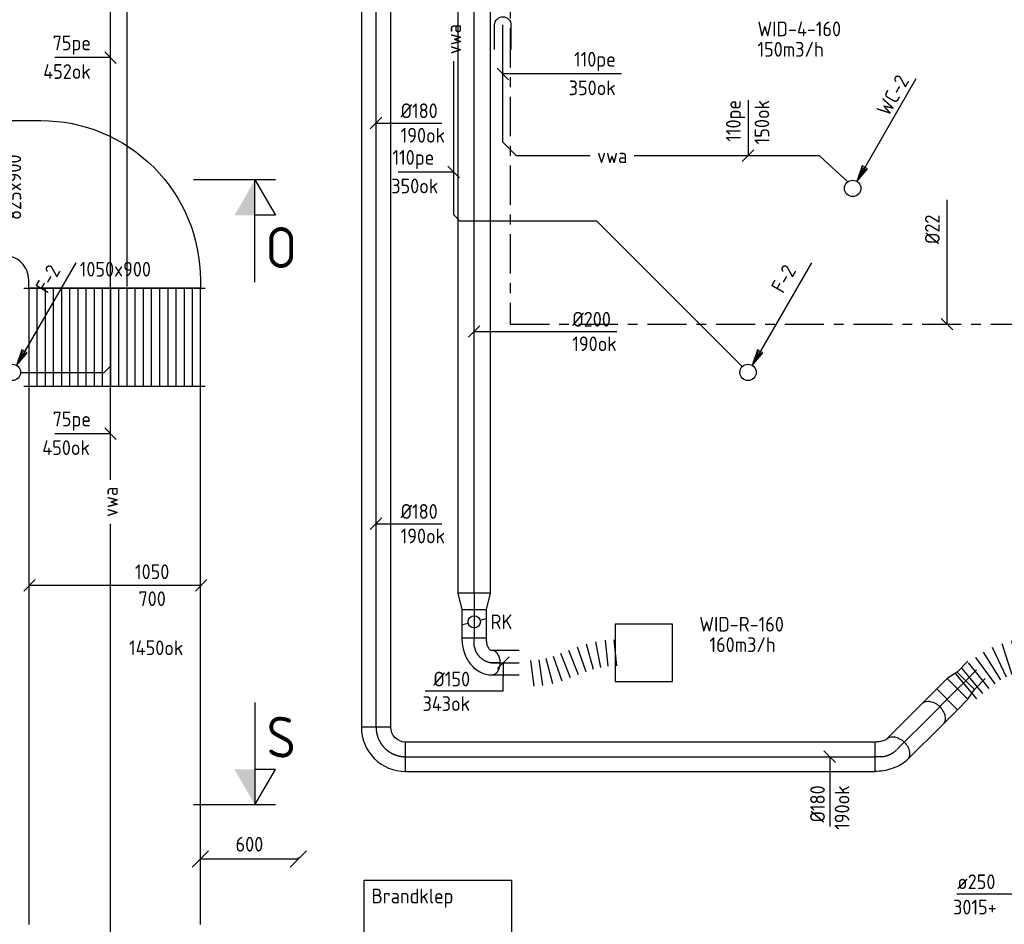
# Model space of a CAD drawing. Header units: millimetres. Extents: x 83336 to 140913, y 137697 to 176199.
# Tile 28 of 45: x 105045 to 111068, y 165000 to 170532. Entities that reach past the tile are written whole.
import ezdxf
from ezdxf.enums import TextEntityAlignment as Align

# ---------------------------------------------------------------- set-up
doc = ezdxf.new("R2010")
doc.units = ezdxf.units.MM
doc.header["$LTSCALE"] = 50
for name, pattern in [('CENTER2', [28.575, 19.05, -3.175, 3.175, -3.175]), ('CENTRE', [2, 1.25, -0.25, 0.25, -0.25]), ('KOUDWATER', [8.4, 4.8, -1.2, 1.2, -1.2])]:
    doc.linetypes.add(name, pattern=pattern)
doc.layers.get('0').update_dxf_attribs({"linetype": 'CONTINUOUS'})
doc.layers.get('DEFPOINTS').update_dxf_attribs({"linetype": 'CONTINUOUS'})
for name, color, linetype in [('AL23----_VLOEREN', 8, 'CONTINUOUS'), ('WL52----_PIJL', 2, 'CONTINUOUS'), ('WL520000_VWA', 4, 'CONTINUOUS'), ('WL5310--_KW', 2, 'KOUDWATER'), ('WL570---_HARTLIJN', 1, 'CENTRE'), ('WL5771--_T_FLEX-C', 2, 'CONTINUOUS'), ('WL5771--_T_KANAAL-C', 3, 'CONTINUOUS'), ('WL5771--_T_KANAAL-H', 1, 'CONTINUOUS'), ('WL5772--_R_FLEX-C', 2, 'CONTINUOUS'), ('WL5772--_R_KANAAL-C', 4, 'CONTINUOUS'), ('WL5772--_R_KANAAL-H', 1, 'CONTINUOUS'), ('WL5772--_R_ORNAMENT-C', 2, 'CONTINUOUS'), ('WL5773--_HARTLIJN', 1, 'CENTER2'), ('WM520---_MATEN-B', 1, 'CONTINUOUS'), ('WM560---_MATEN-B', 1, 'CONTINUOUS'), ('WM570---_R_MATEN-B', 1, 'CONTINUOUS'), ('WM570---_T_MATEN-B', 1, 'CONTINUOUS'), ('WM5771--_T_MATEN-B', 1, 'CONTINUOUS'), ('WM5772--_R_MATEN-B', 1, 'CONTINUOUS'), ('WT520---_CODE', 7, 'CONTINUOUS'), ('WT5771--_BIJSCHRIFT', 7, 'CONTINUOUS'), ('WT5772--_BIJSCHRIFT', 7, 'CONTINUOUS')]:
    doc.layers.add(name, color=color, linetype=linetype)
doc.styles.add('LZ-MAATVOEREN', font='simplex.shx')
doc.styles.add('MAATVOERING', font='iso.shx')
doc.styles.add('NORTXT', font='isocp.shx')
doc.styles.add('SA-BEMATEN', font='iso.shx')
doc.styles.add('Smalschuin', font='isocp.shx')
doc.styles.get("Standard").update_dxf_attribs({"font": 'iso.shx'})
doc.dimstyles.new('NORDINED', dxfattribs={"dimscale": 50, "dimtxt": 1.8, "dimasz": 0.18, "dimexe": 0.18, "dimexo": 0.0625, "dimgap": 1.25, "dimtad": 0, "dimtoh": 1, "dimdec": 4, "dimrnd": 1, "dimdsep": 46, "dimtxsty": 'MAATVOERING', "dimtsz": 1, "dimcen": 0.09, "dimclrd": 256, "dimclre": 256, "dimclrt": 1, "dimadec": 3, "dimazin": 0, "dimtfac": 1, "dimtdec": 4, "dimtofl": 0, "dimtmove": 0, "dimatfit": 3, "dimldrblk": 'OBLIQUE', "dimfxl": 1, "dimtvp": 1, "dimtolj": 1, "dimtzin": 0, "dimarcsym": 0})

# ---------------------------------------------------------------- blocks, each defined once
blk = doc.blocks.new('KARO')
for p, q in [((1, 0.5), (0, 0.5)), ((0, -0.5), (1, -0.5))]:
    blk.add_line(p, q)
at = {"layer": 'WL5773--_HARTLIJN'}
blk.add_line((0, 0), (1, 0), dxfattribs=at)
blk = doc.blocks.new('MVLINE')
blk.add_line((35.4, -35.4), (-35.4, 35.4))
blk = doc.blocks.new('OSV2001500990G')
blk.add_lwpolyline([(0, -100), (99, -75), (99, 75), (0, 100)], close=True)
at = {"layer": 'WL5773--_HARTLIJN'}
blk.add_line((0, 0), (99, 0), dxfattribs=at)
blk = doc.blocks.new('ORK15000000')
at = {"layer": 'WL5772--_R_KANAAL-H'}
for p, q in [((36.2, 9.7), (72.4, 19.4)), ((-36.2, -9.7), (-72.4, -19.4))]:
    blk.add_line(p, q, dxfattribs=at)
blk.add_circle((0, 0), 37.5, dxfattribs=at)
blk = doc.blocks.new('RBDO45LI')
blk.add_lwpolyline([(-0.707, 0.5, -0.198912), (-0.64, 0.472, -0.098491), (-0.561, 0.354, -0.055753), (-0.517, 0.204, -0.042505), (-0.5, 0), (0.5, 0, 0.080612), (0.405, 0.588, 0.089204), (0.146, 1.061, 0.104837), (-0.259, 1.391, 0.119401), (-0.707, 1.5, 0.133256), (-0.836, 1.465, 0.106756), (-0.957, 1.354, 0.082828), (-1.032, 1.198, 0.071352), (-1.061, 1, 0.071352), (-1.032, 0.802, 0.082828), (-0.957, 0.646, 0.106756), (-0.836, 0.535, 0.133256), (-0.707, 0.5)], format="xyb")
at = {"layer": 'WL570---_HARTLIJN'}
blk.add_lwpolyline([(-1.061, 1), (-0.707, 1, -0.328988), (0, 0.332), (0, 0)], format="xyb", dxfattribs=at)
blk = doc.blocks.new('OBO15000090HNL')
at = {"xscale": 150, "yscale": 150, "zscale": 150}
blk.add_blockref('RBDO45LI', (0, 0), dxfattribs=at)
blk = doc.blocks.new('OMLTOE45')
at = {"layer": 'WL570---_HARTLIJN'}
blk.add_lwpolyline([(166.7, 168.1, 0.153046), (210.1, 145.4), (240.1, 145.4)], format="xyb", dxfattribs=at)
at = {"layer": 'WL5771--_T_KANAAL-C'}
blk.add_line((240.1, 195.4), (240.1, 95.4), dxfattribs=at)
for centre, radius, start, end in [((189.9, 144.9), 70.5, 118.6751, 135), ((181.3, 160.7), 52.5, 99.7356, 118.6751), ((179, 173.9), 39.1, 75.3612, 99.7356), ((182.5, 187.1), 25.4, 45, 75.3612), ((216.3, 219.6), 21.6, 222.4401, 237.3671), ((231.6, 266.3), 70.2, 247.5, 260.2644), ((174.1, 153.5), 52.5, 151.3249, 170.2644), ((189.9, 144.9), 70.5, 135, 151.3249), ((240.1, 315.8), 120.4, 260.2644, 270), ((160.9, 155.8), 39.1, 170.2644, 194.6388), ((147.7, 152.3), 25.4, 194.6388, 225), ((213.1, 229.1), 126.2, 228.6322, 231.1751), ((229.4, 249.3), 152.2, 231.1751, 251.5651), ((240.1, 281.3), 185.9, 251.5651, 270)]:
    blk.add_arc(centre, radius, start, end, dxfattribs=at)
blk = doc.blocks.new('BO45TL')
at = {"xscale": 0.02, "yscale": 0.02, "zscale": 0.02}
blk.add_blockref('OMLTOE45', (-4.801, -2.908), dxfattribs=at)
blk = doc.blocks.new('RB45UP')
blk.add_lwpolyline([(0, -0.5), (0.707107, -0.5), (0.707107, 0.5), (0, 0.5, -0.133256), (0.128411, 0.465158, -0.106756), (0.25, 0.353553, -0.082828), (0.325143, 0.198077, -0.071352), (0.353553, 0, -0.071352), (0.325143, -0.198077, -0.082828), (0.25, -0.353553, -0.106756), (0.128411, -0.465158, -0.133256)], format="xyb", close=True)
at = {"layer": 'WL570---_HARTLIJN'}
blk.add_line((0, 0), (0.707107, 0), dxfattribs=at)
blk = doc.blocks.new('OBO18000045O')
at = {"xscale": 180, "yscale": 180, "zscale": 180}
blk.add_blockref('RB45UP', (0, 0), dxfattribs=at)
blk = doc.blocks.new('OVF18000900VF')
blk.add_lwpolyline([(0, -90), (90, -90), (90, 90), (0, 90)], close=True)
at = {"layer": 'WL5773--_HARTLIJN'}
blk.add_line((0, 0), (90, 0), dxfattribs=at)
blk = doc.blocks.new('OSV1801500710G')
blk.add_lwpolyline([(0, -90), (71, -75), (71, 75), (0, 90)], close=True)
at = {"layer": 'WL5773--_HARTLIJN'}
blk.add_line((0, 0), (71, 0), dxfattribs=at)
blk = doc.blocks.new('OBO18000090H')
blk.add_lwpolyline([(90, -180, 0.414214), (-180, 90), (-180, -90, -0.414214), (-90, -180)], format="xyb", close=True)
at = {"invisible_edges": 15}
for points in [[(-164.4, -91.4), (-133.1, 85.9), (-180, 90), (-180, -90)], [(-149.2, -95.4), (-87.7, 73.7), (-133.1, 85.9), (-164.4, -91.4)], [(-135, -102.1), (-45, 53.8), (-87.7, 73.7), (-149.2, -95.4)], [(-122.1, -111.1), (-6.4, 26.8), (-45, 53.8), (-135, -102.1)], [(-111.1, -122.1), (26.8, -6.4), (-6.4, 26.8), (-122.1, -111.1)], [(-102.1, -135), (53.8, -45), (26.8, -6.4), (-111.1, -122.1)], [(-95.4, -149.2), (73.7, -87.7), (53.8, -45), (-102.1, -135)], [(-91.4, -164.4), (85.9, -133.1), (73.7, -87.7), (-95.4, -149.2)], [(-90, -180), (90, -180), (85.9, -133.1), (-91.4, -164.4)]]:
    blk.add_3dface(points, dxfattribs=at)
at = {"layer": 'WL5773--_HARTLIJN'}
blk.add_arc((-180, -180), 180, 0, 90, dxfattribs=at)
blk = doc.blocks.new('SS52PY02')
for points in [[(7.747, 13.4112), (0.508, 0.8636), (1.8288, 2.3876), (1.1684, 2.7686), (0.508, 0.8636)], [(1.2446, 2.54), (0.7366, 1.397)], [(0.8636, 1.3462), (1.6002, 2.3368)]]:
    blk.add_lwpolyline(points)
blk.add_circle((0, 0), 1)
blk = doc.blocks.new('BO_WZ')
blk.add_lwpolyline([(-1.5, 0.5), (0, 0.5, -1), (0, -0.5), (-1.5, -0.5)], format="xyb")
at = {"invisible_edges": 15}
for points in [[(-0.6, 0.5, 0), (-0.6, -0.5, 0), (0, -0.5, 0), (0, 0.5, 0)], [(0, 0, 0), (0.155, 0.476, 0), (0, 0.5, 0)], [(0, 0, 0), (0.294, 0.405, 0), (0.155, 0.476, 0)], [(0, 0, 0), (0.405, 0.294, 0), (0.294, 0.405, 0)], [(0, 0, 0), (0.476, 0.155, 0), (0.405, 0.294, 0)], [(0, 0, 0), (0.5, 0, 0), (0.476, 0.155, 0)], [(0, 0, 0), (0, -0.5, 0), (0.155, -0.476, 0)], [(0, 0, 0), (0.155, -0.476, 0), (0.294, -0.405, 0)], [(0, 0, 0), (0.294, -0.405, 0), (0.405, -0.294, 0)], [(0, 0, 0), (0.405, -0.294, 0), (0.476, -0.155, 0)], [(0, 0, 0), (0.476, -0.155, 0), (0.5, 0, 0)]]:
    blk.add_3dface(points, dxfattribs=at)
blk = doc.blocks.new('KARH')
for p, q in [((1, 0.5), (0, 0.5)), ((0, 0), (0, 0)), ((1, 0), (1, 0)), ((0, -0.5), (1, -0.5))]:
    blk.add_line(p, q)
at = {"invisible_edges": 15}
blk.add_3dface([(0, 0.5), (0, -0.5), (1, -0.5), (1, 0.5)], dxfattribs=at)
blk = doc.blocks.new('VV310501000105070006000GB')
for p, q in [((0, -555), (0, 555)), ((600, -555), (600, 555))]:
    blk.add_line(p, q)
blk.add_lwpolyline([(0, -525), (600, -525), (600, 525), (0, 525)], close=True)
at = {"layer": 'WL5771--_T_KANAAL-H'}
for p, q in [((0, 475), (600, 475)), ((0, 425), (600, 425)), ((0, 375), (600, 375)), ((0, 325), (600, 325)), ((0, 275), (600, 275)), ((0, 225), (600, 225)), ((0, 175), (600, 175)), ((0, 125), (600, 125)), ((0, 75), (600, 75)), ((0, 25), (600, 25)), ((0, -25), (600, -25)), ((0, -75), (600, -75)), ((0, -125), (600, -125)), ((0, -175), (600, -175)), ((0, -225), (600, -225)), ((0, -275), (600, -275)), ((0, -325), (600, -325)), ((0, -375), (600, -375)), ((0, -425), (600, -425)), ((0, -475), (600, -475))]:
    blk.add_line(p, q, dxfattribs=at)
blk = doc.blocks.new('wd_drsnd_b3')
at = {"color": 4}
for p, q in [((0, 0), (-4.33, 2.5)), ((-4.33, 2.5), (-4.33, 0)), ((0, 2.5), (0, -7.5)), ((-12.5, 0), (0, 0))]:
    blk.add_line(p, q, dxfattribs=at)
blk.add_solid([(0, 0), (-4.33, 0), (-4.33, -2.5)], dxfattribs=at)
blk.add_attdef('T1', text='', height=5, dxfattribs=at).set_placement((-9, 1), align=Align.CENTER)
blk = doc.blocks.new('*D542')
at = {"layer": 'DEFPOINTS', "color": 0, "transparency": 16777216}
for p in [(106150, 165398.7), (106750, 165400), (106750, 165400)]:
    blk.add_point(p, dxfattribs=at)
at = {"layer": 'WM570---_R_MATEN-B', "lineweight": -2, "transparency": 16777216}
for p, q in [((106100, 165350), (106200, 165450)), ((106700, 165350), (106800, 165450)), ((106150, 165401.8), (106150, 165409)), ((106150, 165400), (106750, 165400)), ((106750, 165403.1), (106750, 165409))]:
    blk.add_line(p, q, dxfattribs=at)
at = {"layer": 'WM570---_R_MATEN-B', "color": 1, "transparency": 16777216, "insert": (106450, 165490), "char_height": 90, "attachment_point": 5, "style": 'MAATVOERING'}
blk.add_mtext('\\A1;600', dxfattribs=at)
blk = doc.blocks.new('_OBLIQUE')
at = {"color": 0, "linetype": 'ByBlock'}
blk.add_line((-0.5, -0.5), (0.5, 0.5), dxfattribs=at)
blk = doc.blocks.new('VVB105090082590050500150090')
for p, q in [((-725, -442.5), (-725, 442.5)), ((-555, -612.5), (555, -612.5))]:
    blk.add_line(p, q)
blk.add_lwpolyline([(-525, -612.5), (-525, -562.5, 0.414214), (-675, -412.5), (-725, -412.5), (-725, 412.5), (-450, 412.5, -0.414214), (525, -562.5), (525, -612.5)], format="xyb", close=True)
blk = doc.blocks.new('ORN_A_')
blk.add_lwpolyline([(-0.5, 0.5), (-0.5, -0.5), (0.5, -0.5), (0.5, 0.5)], close=True)
at = {"color": 1, "style": 'LZ-MAATVOEREN', "flags": 9}
for tag, p in [('ROS_TYPE', (0.633, 0.683)), ('ROS_M3H', (0.633, 0.483)), ('ROS_ZIJDE', (0.633, 0.283)), ('ROS_STAT', (0.633, 0.083))]:
    blk.add_attdef(tag, p, '', height=0.125, dxfattribs=at)
blk = doc.blocks.new('FLLINE160')
blk.add_line((0, -80), (0, 80))
blk = doc.blocks.new('OEX1600052600-0')
for p, rotation in [((402.9, 115.1), 191.0983372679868), ((454.9, 122.7), 185.4493984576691), ((507.5, 125), 185.4493984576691), ((203.6, 48.2), 201.5016239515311), ((252.5, 67.7), 201.6028496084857), ((301.7, 86.4), 199.6722554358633), ((351.7, 102.7), 196.0238837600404), ((0, 0), 188.0475081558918), ((52.4, 3.9), 188.0475081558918), ((104, 14.4), 194.573984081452), ((154.3, 29.8), 199.1673983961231)]:
    blk.add_blockref('FLLINE160', p, dxfattribs=dict(rotation=rotation))
blk = doc.blocks.new('FLLINE200')
blk.add_line((0, -100), (0, 100))
blk = doc.blocks.new('OEX2000095900')
for p, rotation in [((550.2, 201.3), 181.439058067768), ((600.7, 202.3), 180.9150177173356), ((651.1, 202.9), 180.5659377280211), ((701.6, 203.3), 180.3366028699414), ((752, 203.6), 180.1908491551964), ((802.5, 203.7), 180.1044318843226), ((852.9, 203.8), 180.0607377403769), ((903.4, 203.8), 180.0607377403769), ((250.6, 166.1), 198.0367066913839), ((299.3, 179.1), 192.1449477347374), ((349, 187.8), 187.9729879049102), ((399.1, 193.5), 185.2111204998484), ((449.4, 197.3), 183.4083308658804), ((499.8, 199.7), 182.2243443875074), ((159.3, 123.5), 211.6429997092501), ((203.6, 147.6), 205.1052132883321), ((77.6, 64.5), 218.7398395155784), ((117.6, 95.3), 216.2115546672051), ((0, 0), 219.8481740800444), ((38.6, 32.4), 219.8481740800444)]:
    blk.add_blockref('FLLINE200', p, dxfattribs=dict(rotation=rotation))

msp = doc.modelspace()

# ---------------------------------------------------------------- linework, layer by layer
at = {"layer": 'AL23----_VLOEREN'}
msp.add_line((105700, 171600), (105700, 168900), dxfattribs=at)
at = {"layer": 'WL520000_VWA'}
for p, q in [((105600, 167718.33333), (105600, 171218.5)), ((108000, 169783), (108000, 170500)), ((107700, 169338), (107700, 170277.5)), ((108533.75, 169700), (108083, 169700)), ((109936.71947, 169700), (108803.75, 169700)), ((110110.03221, 169540.02414), (109936.71947, 169700)), ((108575, 169300), (107738, 169300)), ((108575, 169300), (109464.64466, 168410.35534)), ((105600, 168413), (105562, 168375)), ((105050, 168375), (105562, 168375)), ((105600, 163438.125), (105600, 167448.33333))]:
    msp.add_line(p, q, dxfattribs=at)
at = {"layer": 'WL520000_VWA', "extrusion": (0, 0, -1)}
for p, q in [((108000, 169783), (108083, 169700)), ((107700, 169338), (107738, 169300))]:
    msp.add_line(p, q, dxfattribs=at)
at = {"layer": 'WL5310--_KW'}
for p, q in [((108044.54359, 174259.88548), (108044.54359, 168669.88548)), ((108044.54359, 168669.88548), (111654.37762, 168669.88548))]:
    msp.add_line(p, q, dxfattribs=at)
at = {"layer": 'WM520---_MATEN-B'}
for points in [[(105600, 170300), (105575, 170300), (105259.60275, 170300)], [(108725, 170200), (108315.39725, 170200), (108000, 170200)], [(109500, 170040.39725), (109500, 170015.39725), (109500, 169700)], [(107700, 169600), (107675, 169600), (107359.60275, 169600)], [(105600, 168000), (105575, 168000), (105259.60275, 168000)]]:
    msp.add_lwpolyline(points, dxfattribs=at)
at = {"layer": 'WM560---_MATEN-B'}
msp.add_lwpolyline([(110717.36795, 168669.88548), (110717.36795, 168819.88548), (110717.36795, 169429.80154)], dxfattribs=at)
at = {"layer": 'WM570---_T_MATEN-B'}
for points in [[(105105, 167073.67633), (106155, 167073.67633)], [(111302.90118, 165183.96953), (111063.26365, 165183.96953), (110776.9804, 165183.96953)]]:
    msp.add_lwpolyline(points, dxfattribs=at)
msp.add_lwpolyline([(107151.90108, 165269.54448), (108053.00757, 165269.54448), (108053.00757, 164691.76735), (107151.90108, 164691.76735)], close=True, dxfattribs=at)
at = {"layer": 'WM5771--_T_MATEN-B'}
for points in [[(107225, 169900), (107325, 169900), (107627.59523, 169900)], [(107225, 167450), (107325, 167450), (107627.59523, 167450)], [(110000, 166025), (110000, 165900), (110000, 165597.40477)]]:
    msp.add_lwpolyline(points, dxfattribs=at)
at = {"layer": 'WM5772--_R_MATEN-B'}
for points in [[(107825, 168625), (108375, 168625), (108696.88095, 168625)], [(108003.025, 166600), (108000, 166425), (107525, 166425)]]:
    msp.add_lwpolyline(points, dxfattribs=at)

# ---------------------------------------------------------------- block references
ref = msp.add_blockref('wd_drsnd_b3', (104965.29861, 170746.62197), dxfattribs=dict(xscale=-50, yscale=50, zscale=50))
ref.add_attrib('T1', 'P', dxfattribs={"color": 4, "height": 250}).set_placement((105415.29861, 170796.62197), align=Align.CENTER)
ref = msp.add_blockref('wd_drsnd_b3', (106483.84036, 169552.38842), dxfattribs=dict(xscale=-50, yscale=50, zscale=50, rotation=270))
ref.add_attrib('T1', 'O', dxfattribs={"color": 4, "height": 250}).set_placement((106644.4395, 169013.36193), align=Align.CENTER)
ref = msp.add_blockref('wd_drsnd_b3', (106483.84036, 165730.67493), dxfattribs=dict(xscale=50, yscale=50, zscale=50, rotation=270))
ref.add_attrib('T1', 'S', dxfattribs={"color": 4, "height": 250}).set_placement((106644.4395, 166019.70142), align=Align.CENTER)
at = {"layer": 'WL52----_PIJL', "xscale": 50, "yscale": 50, "zscale": 50}
for p in [(110140, 169500), (105000, 168375), (109500, 168375)]:
    msp.add_blockref('SS52PY02', p, dxfattribs=at)
at = {"layer": 'WL520000_VWA', "xscale": 100, "yscale": 100, "zscale": 100, "rotation": 90}
msp.add_blockref('BO_WZ', (108000, 170500), dxfattribs=at)
at = {"layer": 'WL5771--_T_FLEX-C'}
msp.add_blockref('OEX2000095900', (110832.39392, 166456.07589), dxfattribs=at)
at = {"layer": 'WL5771--_T_KANAAL-C'}
for name, p, xscale, yscale, zscale, rotation in [('KARO', (107225, 166205), 5589.013139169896, 180, 180, 90), ('KARH', (105625, 168290), 3290, 1050, 700, 270), ('KARO', (110831.73763, 166490.07771), 93.81821808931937, 150, 150, 45), ('KARO', (110410.43048, 166068.77056), 307.5390368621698, 180, 180, 44.99999999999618)]:
    msp.add_blockref(name, p, dxfattribs=dict(at, xscale=xscale, yscale=yscale, zscale=zscale, rotation=rotation))
msp.add_blockref('VVB105090082590050500150090', (105625, 169502.5), dxfattribs=at)
for name, p, rotation in [('VV310501000105070006000GB', (105625, 168890), 270), ('OSV1801500710G', (110781.53305, 166439.87313), 45), ('OVF18000900VF', (110717.89344, 166376.23352), 45), ('OBO18000045O', (110627.89341, 166286.23349), 45), ('OBO18000090H', (107225, 166025), 180)]:
    msp.add_blockref(name, p, dxfattribs=dict(at, rotation=rotation))
for name, p, xscale, yscale, zscale in [('KARO', (107405, 166025), 2870.441558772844, 180, 180), ('BO45TL', (110275.44156, 166025), -90, 90, 90)]:
    msp.add_blockref(name, p, dxfattribs=dict(at, xscale=xscale, yscale=yscale, zscale=zscale))
at = {"layer": 'WL5772--_R_FLEX-C'}
msp.add_blockref('OEX1600052600-0', (108179.54359, 166534.88548), dxfattribs=at)
at = {"layer": 'WL5772--_R_KANAAL-C'}
for p, xscale, yscale, zscale, rotation in [((107825, 167025), 5159.363880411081, 200, 200, 89.99999999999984), ((107825, 166926), 176, 150, 150, 270), ((107931.05, 166600), 168.950000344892, 150, 150, 359.9999999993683)]:
    msp.add_blockref('KARO', p, dxfattribs=dict(at, xscale=xscale, yscale=yscale, zscale=zscale, rotation=rotation))
for name, p, rotation in [('OSV2001500990G', (107825, 167025), 270), ('OBO15000090HNL', (107825, 166750), 180)]:
    msp.add_blockref(name, p, dxfattribs=dict(at, rotation=rotation))
msp.add_blockref('ORK15000000', (107825, 166850), dxfattribs=at)
at = {"layer": 'WL5772--_R_ORNAMENT-C', "xscale": 350, "yscale": 350, "zscale": 350}
msp.add_blockref('ORN_A_', (108862.04359, 166659.88548), dxfattribs=at)
at = {"layer": 'WM520---_MATEN-B'}
for p in [(105600, 170300), (108000, 170200), (107700, 169600), (105600, 168000)]:
    msp.add_blockref('MVLINE', p, dxfattribs=at)
at = {"layer": 'WM520---_MATEN-B', "rotation": 90}
msp.add_blockref('MVLINE', (109500, 169700), dxfattribs=at)
at = {"layer": 'WM560---_MATEN-B'}
msp.add_blockref('MVLINE', (110717.36795, 168669.88548), dxfattribs=at)
at = {"layer": 'WM570---_T_MATEN-B', "rotation": 90}
for p in [(105105, 167073.67633), (106155, 167073.67633)]:
    msp.add_blockref('MVLINE', p, dxfattribs=at)
at = {"layer": 'WM5771--_T_MATEN-B', "rotation": 90}
for p in [(107225, 169900), (107225, 167450)]:
    msp.add_blockref('MVLINE', p, dxfattribs=at)
at = {"layer": 'WM5771--_T_MATEN-B'}
msp.add_blockref('MVLINE', (110000, 166025), dxfattribs=at)
at = {"layer": 'WM5772--_R_MATEN-B', "rotation": 90}
for p in [(107825, 168625), (108003.025, 166600)]:
    msp.add_blockref('MVLINE', p, dxfattribs=at)

# ---------------------------------------------------------------- texts
at = {"layer": 'WM520---_MATEN-B', "color": 1, "style": 'MAATVOERING'}
for s, p in [('75pe', (105480.27142, 170345)), ('110pe', (108690.81801, 170245)), ('452ok', (105480.27142, 170170)), ('350ok', (108690.81801, 170070)), ('110pe', (107580.27142, 169645)), ('350ok', (107605.27142, 169470)), ('75pe', (105480.27142, 168045)), ('450ok', (105474.44924, 167870))]:
    msp.add_text(s, height=90, dxfattribs=at).set_placement(p, align=Align.RIGHT)
at = {"layer": 'WM520---_MATEN-B', "style": 'MAATVOERING'}
for s, p in [('WC-2', (110320.39838, 169957.71511)), ('F-2', (105175, 168875)), ('F-2', (109675, 168875))]:
    msp.add_text(s, height=90, rotation=60, dxfattribs=at).set_placement(p, align=Align.MIDDLE_LEFT)
at = {"layer": 'WM520---_MATEN-B', "color": 1, "style": 'MAATVOERING'}
for s, p in [('110pe', (109455, 170040.81801)), ('150ok', (109630, 170040.81801))]:
    msp.add_text(s, height=90, rotation=90, dxfattribs=at).set_placement(p, align=Align.RIGHT)
at = {"layer": 'WM560---_MATEN-B', "color": 1, "style": 'MAATVOERING'}
msp.add_text('%%C22', height=90, rotation=90, dxfattribs=at).set_placement((110672.36795, 169159.75286))
at = {"layer": 'WM570---_T_MATEN-B', "color": 1, "style": 'NORTXT'}
msp.add_text('825x900', height=90, rotation=90, dxfattribs=at).set_placement((105053.82367, 169507.5), align=Align.CENTER)
for s, p in [('1050x900', (105630, 168961.17633)), ('1050x900', (105630, 168961.17633)), ('1050', (105855, 167111.17633)), ('700', (105855, 166946.17633)), ('1450ok', (105880, 166646.17633))]:
    msp.add_text(s, height=90, dxfattribs=at).set_placement(p, align=Align.CENTER)
for s, p in [('ø250', (111013.26365, 165215.21953)), ('3015+', (111021.00157, 165060.54592))]:
    msp.add_text(s, height=90, dxfattribs=at).set_placement(p, align=Align.RIGHT)
at = {"layer": 'WM5771--_T_MATEN-B', "color": 1, "style": 'MAATVOERING'}
for s, p in [('%%c180', (107375, 169930)), ('190ok', (107375, 169780)), ('%%c180', (107375, 167480)), ('190ok', (107375, 167330))]:
    msp.add_text(s, height=90, dxfattribs=at).set_placement(p)
for s, p in [('%%c180', (109970, 165850)), ('190ok', (110120, 165850))]:
    msp.add_text(s, height=90, rotation=90, dxfattribs=at).set_placement(p, align=Align.RIGHT)
at = {"layer": 'WM5772--_R_MATEN-B', "color": 1, "style": 'MAATVOERING'}
for s, p in [('%%c200', (108425, 168655)), ('190ok', (108425, 168505))]:
    msp.add_text(s, height=90, dxfattribs=at).set_placement(p)
for s, p in [('%%c150', (107800, 166455)), ('343ok', (107800, 166305))]:
    msp.add_text(s, height=90, dxfattribs=at).set_placement(p, align=Align.RIGHT)
at = {"layer": 'WT520---_CODE', "color": 1, "style": 'SA-BEMATEN'}
for p in [(107700, 170412.5), (105600, 167583.33333)]:
    msp.add_text('vwa', height=90, rotation=90, dxfattribs=at).set_placement(p, align=Align.MIDDLE)
msp.add_text('vwa', height=90, dxfattribs=at).set_placement((108668.75, 169700), align=Align.MIDDLE)
at = {"layer": 'WT5771--_BIJSCHRIFT', "color": 1, "style": 'Smalschuin'}
for s, p in [('WID-4-160', (109557.82271, 170475.51264)), ('150m3/h', (109557.82271, 170350.51264)), ('Brandklep', (107197.24007, 165173.24813))]:
    msp.add_text(s, height=90, dxfattribs=at).set_placement(p, align=Align.MIDDLE_LEFT)
at = {"layer": 'WT5772--_BIJSCHRIFT', "color": 1, "style": 'MAATVOERING'}
for s, p in [('RK', (107925, 166850)), ('WID-R-160', (109202.0173, 166835.20703)), ('160m3/h', (109264.00417, 166710.20703))]:
    msp.add_text(s, height=90, dxfattribs=at).set_placement(p, align=Align.MIDDLE_LEFT)

# ---------------------------------------------------------------- dimensions: what is measured, and where the dimension line sits
at = {"layer": 'WM570---_R_MATEN-B'}
dim = msp.add_linear_dim(base=(106750, 165400), p1=(106150, 165398.67633), p2=(106750, 165400), dimstyle='NORDINED', dxfattribs=at)
dim.commit()
dim.dimension.update_dxf_attribs({"geometry": '*D542', "text_midpoint": (106450, 165490)})

doc.saveas('drawing.dxf')
